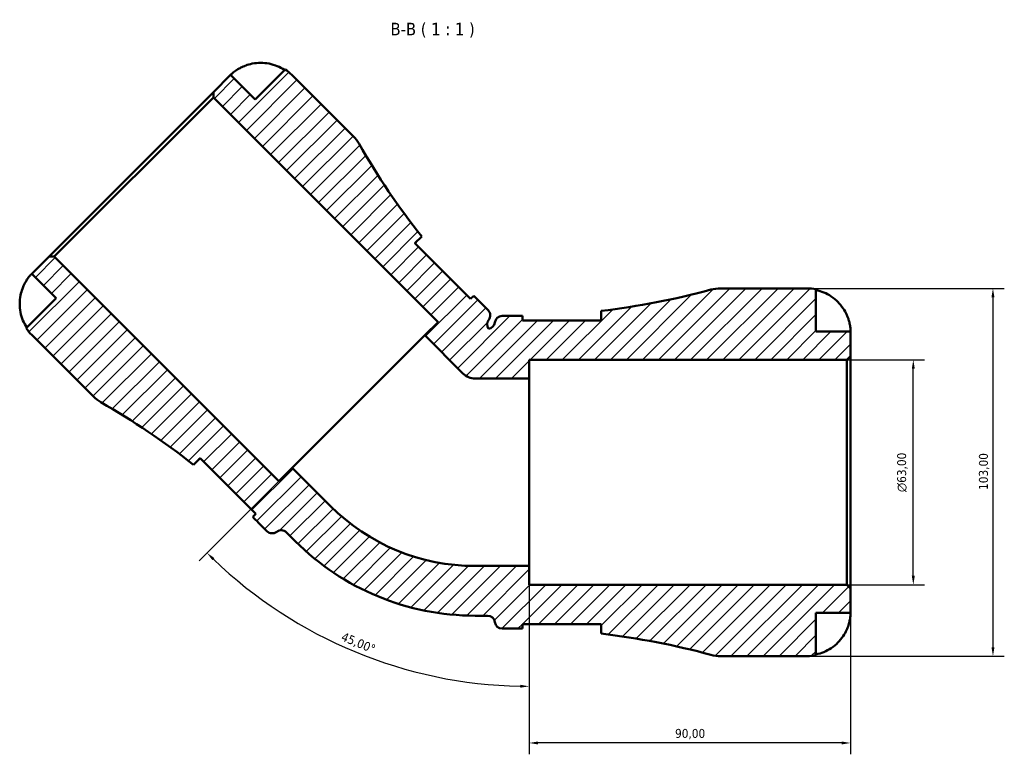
# Model space of a CAD drawing. Header units: millimetres. Extents: x 0 to 941, y 0 to 907.
# Tile 7 of 12: x 305 to 581, y 702 to 907. Entities that reach past the tile are written whole.
import ezdxf

# ---------------------------------------------------------------- set-up
doc = ezdxf.new("R2010")
doc.units = ezdxf.units.MM
for name, color, linetype, lineweight in [('Dimension (ISO)', 7, 'Continuous', 25), ('Hatch (ISO)', 7, 'Continuous', 18), ('Symbol (ISO)', 7, 'Continuous', 25), ('Visible (ISO)', 7, 'Continuous', 50)]:
    doc.layers.add(name, color=color, linetype=linetype, lineweight=lineweight)
doc.styles.add('Label Text (ISO)', font='tahoma.ttf')
doc.styles.add('Note Text (ISO)', font='tahoma.ttf')
doc.dimstyles.new('Default (ISO)', dxfattribs={"dimtxt": 2.5, "dimasz": 2.5, "dimexe": 3.174999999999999, "dimexo": 0, "dimgap": 0.762, "dimtad": 1, "dimrnd": 1e-08, "dimzin": 0, "dimtxsty": 'Note Text (ISO)', "dimcen": 0.09, "dimdle": 10, "dimclrd": 256, "dimclre": 256, "dimclrt": 232, "dimazin": 0, "dimtfac": 1.402080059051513, "dimtmove": 0, "dimatfit": 3, "dimfxl": 1, "dimtolj": 1, "dimtzin": 0, "dimlwd": -1, "dimlwe": -1, "dimarcsym": 0})

# ---------------------------------------------------------------- blocks, each defined once
blk = doc.blocks.new('*D7')
at = {"layer": 'Defpoints', "color": 0, "transparency": 16777216}
for p in [(448.1012898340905, 754.3589371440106), (538.1012898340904, 748.0789371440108), (448.1012898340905, 704.7971291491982)]:
    blk.add_point(p, dxfattribs=at)
at = {"layer": 'Dimension (ISO)', "transparency": 16777216}
for p, q in [((448.1012898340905, 754.3589371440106), (448.1012898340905, 701.6221291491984)), ((538.1012898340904, 748.0789371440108), (538.1012898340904, 701.6221291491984)), ((535.6012898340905, 704.7971291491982), (450.6012898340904, 704.7971291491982))]:
    blk.add_line(p, q, dxfattribs=at)
for points in [[(450.6012898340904, 705.213795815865), (450.6012898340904, 704.3804624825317), (448.1012898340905, 704.7971291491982)], [(535.6012898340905, 705.213795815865), (535.6012898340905, 704.3804624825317), (538.1012898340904, 704.7971291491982)]]:
    blk.add_solid(points, dxfattribs=at)
at = {"layer": 'Dimension (ISO)', "color": 232, "true_color": 0xca0064, "transparency": 16777216, "insert": (488.9525323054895, 708.7307208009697), "char_height": 2.5, "attachment_point": 1, "style": 'Note Text (ISO)'}
blk.add_mtext('\\A1;90,00', dxfattribs=at)
blk = doc.blocks.new('*D8')
at = {"layer": 'Defpoints', "color": 0, "transparency": 16777216}
for p in [(525.9762898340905, 832.1089371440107), (525.9762898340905, 729.1089371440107), (577.9762898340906, 729.1089371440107)]:
    blk.add_point(p, dxfattribs=at)
at = {"layer": 'Dimension (ISO)', "transparency": 16777216}
for p, q in [((525.9762898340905, 832.1089371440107), (581.1512898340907, 832.1089371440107)), ((577.9762898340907, 829.608937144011), (577.9762898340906, 731.6089371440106)), ((525.9762898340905, 729.1089371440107), (581.1512898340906, 729.1089371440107))]:
    blk.add_line(p, q, dxfattribs=at)
for points in [[(577.559623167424, 829.608937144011), (578.3929565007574, 829.608937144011), (577.9762898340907, 832.1089371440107)], [(577.5596231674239, 731.6089371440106), (578.3929565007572, 731.6089371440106), (577.9762898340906, 729.1089371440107)]]:
    blk.add_solid(points, dxfattribs=at)
at = {"layer": 'Dimension (ISO)', "color": 232, "true_color": 0xca0064, "transparency": 16777216, "insert": (574.0410192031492, 775.6551091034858), "char_height": 2.5, "attachment_point": 1, "rotation": 90, "style": 'Note Text (ISO)'}
blk.add_mtext('\\A1;103,00', dxfattribs=at)
blk = doc.blocks.new('*D9')
at = {"layer": 'Defpoints', "color": 0, "transparency": 16777216}
for p in [(537.0712898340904, 812.1089371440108), (555.6712042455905, 812.1089371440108), (537.0712898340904, 749.1089371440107)]:
    blk.add_point(p, dxfattribs=at)
at = {"layer": 'Dimension (ISO)', "transparency": 16777216}
for p, q in [((537.0712898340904, 812.1089371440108), (558.8462042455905, 812.1089371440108)), ((555.6712042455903, 751.6089371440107), (555.6712042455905, 809.6089371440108)), ((537.0712898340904, 749.1089371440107), (558.8462042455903, 749.1089371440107))]:
    blk.add_line(p, q, dxfattribs=at)
for points in [[(555.2545375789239, 809.6089371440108), (556.0878709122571, 809.6089371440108), (555.6712042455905, 812.1089371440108)], [(555.2545375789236, 751.6089371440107), (556.087870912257, 751.6089371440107), (555.6712042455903, 749.1089371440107)]]:
    blk.add_solid(points, dxfattribs=at)
at = {"layer": 'Dimension (ISO)', "color": 232, "true_color": 0xca0064, "transparency": 16777216, "insert": (551.1477063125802, 775.0537367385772), "char_height": 2.5, "attachment_point": 1, "rotation": 90, "style": 'Note Text (ISO)'}
blk.add_mtext('\\A1;\\fAIGDT|b0|i0;\\H2.5000;\\ln\\fTahoma|b0|i0;\\H2.5000;63,00', dxfattribs=at)
blk = doc.blocks.new('*D10')
at = {"layer": 'Defpoints', "color": 0, "transparency": 16777216}
for p in [(448.1012898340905, 848.2069168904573), (448.1012898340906, 806.858937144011), (381.7407469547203, 781.8463740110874), (384.3270938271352, 737.7467691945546)]:
    blk.add_point(p, dxfattribs=at)
at = {"layer": 'Dimension (ISO)', "transparency": 16777216}
for p, q in [((448.1012898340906, 806.858937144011), (448.1012898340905, 717.4835248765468)), ((381.7407469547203, 781.8463740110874), (355.665892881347, 755.771519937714))]:
    blk.add_line(p, q, dxfattribs=at)
blk.add_arc((448.1012898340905, 848.2069168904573), 127.5483920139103, 226.1230383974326, 268.8769616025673, dxfattribs=at)
for points in [[(359.4042371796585, 755.9687252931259), (359.987689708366, 756.5637274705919), (357.9109569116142, 758.0165839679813)], [(445.6054933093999, 721.0996720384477), (445.5973264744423, 720.2663787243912), (448.1012898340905, 720.658524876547)]]:
    blk.add_solid(points, dxfattribs=at)
at = {"layer": 'Dimension (ISO)', "color": 232, "true_color": 0xca0064, "transparency": 16777216, "insert": (396.2083551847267, 735.9019784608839), "char_height": 2.5, "attachment_point": 1, "rotation": 337.49999999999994, "style": 'Note Text (ISO)'}
blk.add_mtext('\\A1;45,00°', dxfattribs=at)

msp = doc.modelspace()

# ---------------------------------------------------------------- hatches: boundary and pattern name
at = {"layer": 'Hatch (ISO)'}
h = msp.add_hatch(dxfattribs=at)
h.set_pattern_fill('ANSI31', color=256, scale=25.4, style=0)
h.set_pattern_definition([(45, (0, 0), (-2.245064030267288, 2.245064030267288), [])])
edge = h.paths.add_edge_path()
edge.add_ellipse((501.6944952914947, 739.4089371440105), major_axis=(-2.704536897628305, -9.938585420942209), ratio=1, start_angle=6.2e-15, end_angle=15.22299156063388)
edge.add_line((501.6944952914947, 729.1089371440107), (525.9762898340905, 729.1089371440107))
edge.add_ellipse((525.9762898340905, 741.2339371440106), major_axis=(-1.78e-14, -12.12499999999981), ratio=1, start_angle=0, end_angle=11.53695903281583)
edge.add_line((528.4012898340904, 729.3539118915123), (528.4012898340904, 741.2339371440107))
edge.add_line((528.4012898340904, 741.2339371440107), (538.1012898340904, 741.2339371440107))
edge.add_line((538.1012898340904, 741.2339371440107), (538.1012898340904, 748.0789371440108))
edge.add_line((538.1012898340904, 748.0789371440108), (537.0712898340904, 749.1089371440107))
edge.add_line((537.0712898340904, 749.1089371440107), (448.1012898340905, 749.1089371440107))
edge.add_line((448.1012898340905, 749.1089371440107), (448.1012898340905, 754.3589371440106))
edge.add_line((448.1012898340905, 754.3589371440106), (432.9711398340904, 754.3589371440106))
edge.add_ellipse((432.9711398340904, 811.6795035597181), major_axis=(2.2e-15, -57.32056641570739), ratio=1, start_angle=315.00000000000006, end_angle=360, ccw=False)
edge.add_line((392.4393786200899, 771.1477423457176), (381.7407469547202, 781.8463740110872))
edge.add_line((381.7407469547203, 781.846374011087), (378.0284363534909, 778.1340634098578))
edge.add_line((378.0284363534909, 778.1340634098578), (315.1171460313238, 841.0453537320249))
edge.add_line((315.1171460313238, 841.0453537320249), (313.6605060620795, 841.0453537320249))
edge.add_line((313.6605060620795, 841.0453537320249), (308.8203601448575, 836.205207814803))
edge.add_line((308.8203601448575, 836.205207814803), (315.6792959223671, 829.3462720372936))
edge.add_line((315.6792959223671, 829.3462720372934), (307.278849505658, 820.9458256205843))
edge.add_ellipse((317.3940298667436, 827.6315380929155), major_axis=(-10.11518036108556, -6.685712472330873), ratio=1, start_angle=0, end_angle=11.53695903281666)
edge.add_line((308.8203601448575, 819.0578683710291), (325.9901817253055, 801.8880467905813))
edge.add_ellipse((333.2733815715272, 809.1712466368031), major_axis=(-7.283199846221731, -7.283199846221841), ratio=1, start_angle=5.09e-14, end_angle=15.22299156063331)
edge.add_ellipse((223.9383737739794, 618.0837977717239), major_axis=(104.2197630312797, 182.1474113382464), ratio=1, start_angle=351.444976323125, end_angle=360, ccw=False)
edge.add_line((354.0946233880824, 782.7008963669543), (355.9893321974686, 784.5956051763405))
edge.add_line((355.9893321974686, 784.5956051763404), (371.581036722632, 769.0039006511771))
edge.add_line((371.5810367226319, 769.003900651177), (370.6810334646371, 768.1038973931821))
edge.add_ellipse((223.9383737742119, 618.0837977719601), major_axis=(146.7426596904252, 150.0200996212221), ratio=1, start_angle=359.3672526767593, end_angle=360, ccw=False)
edge.add_line((372.3288021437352, 766.4742261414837), (374.6905387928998, 764.1124894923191))
edge.add_ellipse((376.1471787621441, 765.5691294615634), major_axis=(-1.456639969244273, -1.456639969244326), ratio=1, start_angle=0, end_angle=82.81924421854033)
edge.add_ellipse((378.6734491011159, 762.3145391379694), major_axis=(-1.263135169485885, 1.627295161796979), ratio=1, start_angle=277.1807557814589, end_angle=360.00000000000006, ccw=False)
edge.add_line((380.1300890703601, 763.7711791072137), (382.5964522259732, 761.3048159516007))
edge.add_ellipse((432.9711398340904, 811.6795035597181), major_axis=(-50.3746876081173, -50.37468760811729), ratio=1, start_angle=0, end_angle=45.00000000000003)
edge.add_line((432.9711398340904, 740.4389371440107), (436.4591040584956, 740.4389371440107))
edge.add_ellipse((436.4591040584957, 738.3789371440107), major_axis=(-2.2e-15, 2.060000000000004), ratio=1, start_angle=277.18075578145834, end_angle=360, ccw=False)
edge.add_ellipse((440.5467898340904, 738.8939371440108), major_axis=(-2.0438428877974, -0.2575000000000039), ratio=1, start_angle=0, end_angle=82.81924421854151)
edge.add_line((440.5467898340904, 736.8339371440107), (443.8867898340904, 736.8339371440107))
edge.add_ellipse((443.8867898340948, 526.9781808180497), major_axis=(-4.361e-12, 209.855756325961), ratio=1, start_angle=359.3672526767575, end_angle=360, ccw=False)
edge.add_line((446.2042898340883, 736.8211403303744), (446.2042898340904, 738.0939371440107))
edge.add_line((446.2042898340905, 738.0939371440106), (468.2542898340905, 738.0939371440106))
edge.add_line((468.2542898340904, 738.0939371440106), (468.2542898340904, 735.4144142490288))
edge.add_ellipse((443.8867898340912, 526.9781808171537), major_axis=(24.36749999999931, 208.4362334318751), ratio=1, start_angle=351.4449763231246, end_angle=360, ccw=False)
edge = h.paths.add_edge_path()
edge.add_ellipse((501.6944952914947, 821.8089371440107), major_axis=(0, 10.29999999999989), ratio=1, start_angle=0, end_angle=15.22299156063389)
edge.add_ellipse((443.8867898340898, 1034.239693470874), major_axis=(55.10316855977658, -202.4921709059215), ratio=1, start_angle=351.444976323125, end_angle=360, ccw=False)
edge.add_line((468.2542898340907, 825.8034600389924), (468.2542898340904, 823.1239371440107))
edge.add_line((468.2542898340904, 823.1239371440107), (446.2042898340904, 823.1239371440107))
edge.add_line((446.2042898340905, 823.1239371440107), (446.2042898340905, 824.3967339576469))
edge.add_ellipse((443.8867898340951, 1034.239693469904), major_axis=(2.317499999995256, -209.842959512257), ratio=1, start_angle=359.36725267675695, end_angle=360, ccw=False)
edge.add_line((443.8867898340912, 824.3839371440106), (440.5467898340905, 824.3839371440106))
edge.add_ellipse((440.5467898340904, 822.3239371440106), major_axis=(4.4e-15, 2.060000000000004), ratio=1, start_angle=0, end_angle=82.81924421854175)
edge.add_ellipse((436.4591040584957, 822.8389371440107), major_axis=(2.043842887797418, -0.2575000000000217), ratio=1, start_angle=285.2628646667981, end_angle=360, ccw=False)
edge.add_ellipse((438.3956878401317, 822.0367778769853), major_axis=(-1.646964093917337, -1.237380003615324), ratio=1, start_angle=285.26286466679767, end_angle=359.99999999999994, ccw=False)
edge.add_ellipse((435.1410975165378, 824.5630482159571), major_axis=(1.627295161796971, -1.263135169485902), ratio=1, start_angle=0, end_angle=82.81924421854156)
edge.add_line((436.597737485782, 826.0196881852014), (434.2360008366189, 828.3814248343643))
edge.add_ellipse((582.6264292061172, 976.7718532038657), major_axis=(-148.3904283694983, -148.3904283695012), ratio=1, start_angle=359.3672526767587, end_angle=360, ccw=False)
edge.add_line((432.6063295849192, 830.0291935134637), (431.7063263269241, 829.1291902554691))
edge.add_line((431.7063263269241, 829.1291902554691), (416.1146218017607, 844.7208947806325))
edge.add_line((416.1146218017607, 844.7208947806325), (418.0093306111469, 846.6156035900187))
edge.add_ellipse((582.6264292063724, 976.7718532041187), major_axis=(-164.6170985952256, -130.1562496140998), ratio=1, start_angle=351.44497632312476, end_angle=360, ccw=False)
edge.add_ellipse((391.5389803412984, 867.436845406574), major_axis=(8.940037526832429, 5.115244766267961), ratio=1, start_angle=0, end_angle=15.22299156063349)
edge.add_line((398.8221801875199, 874.7200452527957), (381.652358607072, 891.8898668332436))
edge.add_ellipse((373.0786888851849, 883.3161971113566), major_axis=(8.57366972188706, 8.573669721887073), ratio=1, start_angle=0, end_angle=11.53695903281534)
edge.add_line((379.7644013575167, 893.4313774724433), (371.3639549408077, 885.0309310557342))
edge.add_line((371.3639549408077, 885.030931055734), (364.5050191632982, 891.8898668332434))
edge.add_line((364.5050191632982, 891.8898668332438), (359.6648732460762, 887.0497209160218))
edge.add_line((359.6648732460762, 887.0497209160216), (359.6648732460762, 885.5930809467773))
edge.add_line((359.6648732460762, 885.5930809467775), (422.5761635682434, 822.6817906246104))
edge.add_line((422.5761635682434, 822.6817906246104), (418.863852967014, 818.9694800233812))
edge.add_line((418.8638529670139, 818.9694800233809), (429.5624846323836, 808.2708483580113))
edge.add_ellipse((432.9711398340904, 811.6795035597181), major_axis=(-3.408655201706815, -3.408655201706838), ratio=1, start_angle=0, end_angle=44.9999999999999)
edge.add_line((432.9711398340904, 806.8589371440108), (448.1012898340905, 806.8589371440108))
edge.add_line((448.1012898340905, 806.8589371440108), (448.1012898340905, 812.1089371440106))
edge.add_line((448.1012898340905, 812.1089371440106), (537.0712898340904, 812.1089371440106))
edge.add_line((537.0712898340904, 812.1089371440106), (538.1012898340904, 813.1389371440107))
edge.add_line((538.1012898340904, 813.1389371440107), (538.1012898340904, 819.9839371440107))
edge.add_line((538.1012898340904, 819.9839371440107), (528.4012898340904, 819.9839371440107))
edge.add_line((528.4012898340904, 819.9839371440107), (528.4012898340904, 831.8639623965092))
edge.add_ellipse((525.9762898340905, 819.983937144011), major_axis=(2.425000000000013, 11.88002525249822), ratio=1, start_angle=0, end_angle=11.5369590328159)
edge.add_line((525.9762898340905, 832.1089371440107), (501.6944952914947, 832.1089371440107))

# ---------------------------------------------------------------- linework, layer by layer
at = {"layer": 'Visible (ISO)'}
for p, q in [((379.7644013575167, 893.4313774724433), (371.3639549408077, 885.030931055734)), ((364.5050191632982, 891.8898668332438), (359.6648732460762, 887.0497209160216)), ((371.3639549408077, 885.030931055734), (364.5050191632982, 891.8898668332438)), ((398.8221801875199, 874.7200452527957), (381.6523586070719, 891.8898668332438)), ((359.6648732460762, 887.0497209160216), (313.6605060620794, 841.045353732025)), ((315.1171460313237, 841.0453537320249), (359.6648732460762, 885.5930809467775)), ((359.6648732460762, 887.0497209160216), (359.6648732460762, 885.5930809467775)), ((359.6648732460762, 885.5930809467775), (422.5761635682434, 822.6817906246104)), ((416.1146218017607, 844.7208947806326), (418.0093306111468, 846.6156035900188)), ((431.7063263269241, 829.1291902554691), (416.1146218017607, 844.7208947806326)), ((313.6605060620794, 841.0453537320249), (308.8203601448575, 836.205207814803)), ((315.1171460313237, 841.0453537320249), (313.6605060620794, 841.0453537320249)), ((378.0284363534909, 778.1340634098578), (315.1171460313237, 841.0453537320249)), ((308.8203601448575, 836.205207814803), (315.679295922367, 829.3462720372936)), ((432.606329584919, 830.0291935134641), (431.7063263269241, 829.1291902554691)), ((525.9762898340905, 832.1089371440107), (501.6944952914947, 832.1089371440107)), ((528.4012898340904, 819.9839371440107), (528.4012898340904, 831.8639623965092)), ((315.679295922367, 829.3462720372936), (307.278849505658, 820.9458256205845)), ((436.597737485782, 826.0196881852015), (434.2360008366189, 828.3814248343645)), ((443.8867898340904, 824.3839371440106), (440.5467898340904, 824.3839371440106)), ((446.2042898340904, 823.1239371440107), (446.2042898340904, 824.3967339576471)), ((468.2542898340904, 825.8034600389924), (468.2542898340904, 823.1239371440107)), ((422.5761635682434, 822.6817906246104), (418.8638529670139, 818.9694800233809)), ((468.2542898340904, 823.1239371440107), (446.2042898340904, 823.1239371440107)), ((308.8203601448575, 819.0578683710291), (325.9901817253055, 801.8880467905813)), ((418.8638529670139, 818.9694800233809), (381.7407469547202, 781.846374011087)), ((418.8638529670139, 818.9694800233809), (429.5624846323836, 808.2708483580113)), ((538.1012898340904, 819.9839371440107), (528.4012898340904, 819.9839371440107)), ((538.1012898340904, 813.1389371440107), (538.1012898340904, 819.9839371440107)), ((448.1012898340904, 806.8589371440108), (448.1012898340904, 812.1089371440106)), ((448.1012898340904, 812.1089371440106), (537.0712898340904, 812.1089371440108)), ((537.0712898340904, 812.1089371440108), (538.1012898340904, 813.1389371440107)), ((537.0712898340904, 812.1089371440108), (537.0712898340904, 749.1089371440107)), ((538.1012898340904, 748.0789371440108), (538.1012898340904, 813.1389371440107)), ((432.9711398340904, 806.8589371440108), (448.1012898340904, 806.8589371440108)), ((448.1012898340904, 754.3589371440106), (448.1012898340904, 806.8589371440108)), ((354.0946233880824, 782.7008963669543), (355.9893321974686, 784.5956051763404)), ((355.9893321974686, 784.5956051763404), (371.5810367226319, 769.003900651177)), ((381.7407469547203, 781.846374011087), (378.0284363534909, 778.1340634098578)), ((392.4393786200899, 771.1477423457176), (381.7407469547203, 781.846374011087)), ((371.5810367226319, 769.003900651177), (370.6810334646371, 768.1038973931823)), ((372.3288021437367, 766.4742261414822), (374.6905387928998, 764.1124894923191)), ((380.1300890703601, 763.7711791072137), (382.5964522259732, 761.3048159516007)), ((448.1012898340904, 754.3589371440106), (432.9711398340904, 754.3589371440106)), ((448.1012898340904, 749.1089371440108), (448.1012898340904, 754.3589371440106)), ((537.0712898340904, 749.1089371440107), (448.1012898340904, 749.1089371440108)), ((538.1012898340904, 748.0789371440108), (537.0712898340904, 749.1089371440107)), ((538.1012898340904, 741.2339371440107), (538.1012898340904, 748.0789371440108)), ((432.9711398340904, 740.4389371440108), (436.4591040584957, 740.4389371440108)), ((528.4012898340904, 729.3539118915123), (528.4012898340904, 741.2339371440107)), ((528.4012898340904, 741.2339371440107), (538.1012898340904, 741.2339371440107)), ((440.5467898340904, 736.8339371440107), (443.8867898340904, 736.8339371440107)), ((446.2042898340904, 736.8211403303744), (446.2042898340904, 738.0939371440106)), ((446.2042898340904, 738.0939371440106), (468.2542898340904, 738.0939371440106)), ((468.2542898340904, 738.0939371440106), (468.2542898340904, 735.414414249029)), ((501.6944952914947, 729.1089371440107), (525.9762898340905, 729.1089371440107))]:
    msp.add_line(p, q, dxfattribs=at)
for centre, radius, start, end in [((373.0786888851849, 883.3161971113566), 12.12500000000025, 45.00000000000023, 56.53695903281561), ((391.5389803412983, 867.436845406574), 10.30000000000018, 29.77700843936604, 44.99999999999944), ((582.6264292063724, 976.7718532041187), 209.8557563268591, 209.7770084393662, 218.3320321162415), ((582.6264292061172, 976.7718532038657), 209.8557563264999, 224.3672526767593, 225.0000000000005), ((443.8867898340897, 1034.239693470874), 209.8557563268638, 276.6679678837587, 285.2229915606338), ((501.6944952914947, 821.8089371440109), 10.29999999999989, 90, 105.222991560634), ((525.9762898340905, 819.983937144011), 12.12499999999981, 78.4630409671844, 90.00000000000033), ((435.1410975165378, 824.5630482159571), 2.060000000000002, 322.180755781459, 45), ((440.5467898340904, 822.3239371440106), 2.060000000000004, 90, 172.8192442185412), ((443.8867898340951, 1034.239693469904), 209.8557563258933, 269.9999999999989, 270.632747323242), ((438.3956878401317, 822.0367778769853), 2.060000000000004, 142.1807557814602, 216.9178911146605), ((436.4591040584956, 822.8389371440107), 2.060000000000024, 278.0821088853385, 352.8192442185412), ((317.3940298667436, 827.6315380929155), 12.12499999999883, 213.4630409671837, 225.0000000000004), ((432.9711398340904, 811.6795035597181), 4.820566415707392, 225, 270), ((333.2733815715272, 809.1712466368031), 10.30000000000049, 225.0000000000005, 240.2229915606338), ((223.9383737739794, 618.0837977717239), 209.8557563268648, 51.66796788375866, 60.2229915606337), ((432.9711398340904, 811.6795035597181), 57.32056641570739, 225, 270), ((223.9383737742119, 618.0837977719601), 209.8557563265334, 45.00000000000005, 45.63274732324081), ((376.1471787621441, 765.5691294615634), 2.060000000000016, 225, 307.819244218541), ((378.6734491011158, 762.3145391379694), 2.059999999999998, 45.00000000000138, 127.819244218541), ((432.9711398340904, 811.6795035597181), 71.24056641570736, 225, 269.9999999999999), ((436.4591040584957, 738.3789371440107), 2.060000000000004, 7.18075578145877, 90), ((440.5467898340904, 738.8939371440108), 2.060000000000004, 187.1807557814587, 270), ((443.8867898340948, 526.9781808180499), 209.855756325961, 89.36725267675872, 90.0000000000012), ((443.8867898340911, 526.9781808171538), 209.8557563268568, 74.77700843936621, 83.3320321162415), ((501.6944952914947, 739.4089371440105), 10.2999999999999, 254.777008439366, 269.9999999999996), ((525.9762898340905, 741.2339371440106), 12.12499999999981, 270, 281.5369590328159)]:
    msp.add_arc(centre, radius, start, end, dxfattribs=at)
for points, knots in [([(364.5050191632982, 891.8898668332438), (364.5050191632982, 891.8898668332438), (364.5050325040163, 891.8898801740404), (364.5070853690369, 891.8919330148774), (364.5848305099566, 891.9720274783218), (364.8829926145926, 892.2507134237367), (365.0872659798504, 892.434444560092), (365.6719091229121, 892.8996787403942), (366.0682188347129, 893.1850620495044), (366.7938781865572, 893.6236205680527), (367.0652135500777, 893.7745206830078), (367.5634746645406, 894.0261514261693), (367.7820952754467, 894.1290044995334), (368.2376065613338, 894.3276595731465), (368.4738379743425, 894.422664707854), (368.7202723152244, 894.5137088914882), (368.7275230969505, 894.5163805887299), (368.7347758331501, 894.5190459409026)], [-1.509965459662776, -1.509965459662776, -1.509965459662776, -1.509965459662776, -1.507861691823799, -1.507861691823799, -1.348163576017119, -1.348163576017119, -1.204020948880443, -1.204020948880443, -1.036381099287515, -1.036381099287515, -0.9464141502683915, -0.9464141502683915, -0.8799137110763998, -0.8799137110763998, -0.8111891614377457, -0.8111891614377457, -0.8091063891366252, -0.8091063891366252, -0.8091063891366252, -0.8091063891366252]), ([(368.7347758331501, 894.5190459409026), (369.3034729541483, 894.7280399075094), (369.9185964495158, 894.9042501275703), (371.3469829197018, 895.1907731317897), (372.1673932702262, 895.2662638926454), (373.6673554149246, 895.2684001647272), (374.4850775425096, 895.1957803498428), (376.0867044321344, 894.8794737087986), (376.8706059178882, 894.6357702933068), (378.2344535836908, 894.0722318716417), (378.9400874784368, 893.7052682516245), (379.6017800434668, 893.2687561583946)], [5.914315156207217, 5.914315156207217, 5.914315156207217, 5.914315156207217, 6.089731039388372, 6.089731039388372, 6.315130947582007, 6.315130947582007, 6.539720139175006, 6.539720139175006, 6.764309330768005, 6.764309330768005, 6.982426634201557, 6.982426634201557, 6.982426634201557, 6.982426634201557]), ([(416.4694497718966, 845.0757227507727), (416.4384882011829, 845.0447611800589), (416.4086365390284, 845.0113561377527), (416.3061506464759, 844.8836620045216), (416.239816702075, 844.7762116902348), (416.1809308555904, 844.6541913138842)], [-4.126796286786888, -4.126796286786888, -4.126796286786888, -4.126796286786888, -4.083916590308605, -4.083916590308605, -3.973907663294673, -3.973907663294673, -3.973907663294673, -3.973907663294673]), ([(306.1911810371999, 831.9754511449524), (306.2567304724, 832.1538188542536), (306.3259581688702, 832.3305488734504), (306.4978222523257, 832.7430659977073), (306.602974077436, 832.9757078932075), (306.8453161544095, 833.4726333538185), (306.9836898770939, 833.7316334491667), (307.3632001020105, 834.3872429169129), (307.6049552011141, 834.7478666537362), (308.0926583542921, 835.4069354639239), (308.3254342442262, 835.6771834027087), (308.6829907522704, 836.0704831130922), (308.7949403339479, 836.1797610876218), (308.8190640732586, 836.2039124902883), (308.8203601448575, 836.205207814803), (308.8203601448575, 836.205207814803)], [-2.165687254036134, -2.165687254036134, -2.165687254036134, -2.165687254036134, -2.116748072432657, -2.116748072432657, -2.049907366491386, -2.049907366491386, -1.969417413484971, -1.969417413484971, -1.833834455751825, -1.833834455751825, -1.676808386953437, -1.676808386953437, -1.509590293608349, -1.509590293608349, -1.489406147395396, -1.489406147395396, -1.489406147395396, -1.489406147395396]), ([(307.4414708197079, 821.1084469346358), (307.0049587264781, 821.7701394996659), (306.637995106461, 822.475773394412), (306.074456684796, 823.8396210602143), (305.830753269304, 824.6235225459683), (305.5144466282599, 826.2251494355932), (305.4418268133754, 827.042871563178), (305.4439630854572, 828.5428337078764), (305.519453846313, 829.3632440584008), (305.8059768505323, 830.7916305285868), (305.9821870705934, 831.4067540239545), (306.1911810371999, 831.9754511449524)], [0.2300371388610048, 0.2300371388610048, 0.2300371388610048, 0.2300371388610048, 0.4481544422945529, 0.4481544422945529, 0.6727436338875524, 0.6727436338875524, 0.8973328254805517, 0.8973328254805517, 1.122732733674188, 1.122732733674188, 1.298148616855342, 1.298148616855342, 1.298148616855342, 1.298148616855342]), ([(528.4012898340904, 831.6339811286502), (529.1778377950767, 831.4747544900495), (529.9362787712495, 831.2352784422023), (531.2991465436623, 830.6693743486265), (532.0257729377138, 830.2873966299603), (533.3819567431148, 829.3785379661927), (534.0115235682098, 828.8516710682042), (535.0706463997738, 827.7895270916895), (535.5973840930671, 827.1560293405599), (536.4048034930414, 825.943405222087), (536.7151620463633, 825.3838477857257), (536.9695105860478, 824.8339371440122)], [0.2300371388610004, 0.2300371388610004, 0.2300371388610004, 0.2300371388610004, 0.4481544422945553, 0.4481544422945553, 0.6727436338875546, 0.6727436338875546, 0.8973328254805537, 0.8973328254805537, 1.122732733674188, 1.122732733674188, 1.298148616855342, 1.298148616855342, 1.298148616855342, 1.298148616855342]), ([(536.9695105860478, 824.8339371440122), (537.0398432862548, 824.6818753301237), (537.1072879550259, 824.5286223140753), (537.2881836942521, 824.0955864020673), (537.3937432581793, 823.8158601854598), (537.5948045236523, 823.222441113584), (537.6857307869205, 822.912589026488), (537.8783675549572, 822.152295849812), (537.9559426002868, 821.72799940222), (538.0642201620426, 820.9335408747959), (538.0850634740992, 820.5934188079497), (538.1035567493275, 820.110850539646), (538.1012898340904, 819.983937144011), (538.1012898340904, 819.9839371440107)], [-0.7750770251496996, -0.7750770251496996, -0.7750770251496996, -0.7750770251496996, -0.7256039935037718, -0.7256039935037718, -0.6359426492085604, -0.6359426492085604, -0.5336564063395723, -0.5336564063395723, -0.3753162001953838, -0.3753162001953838, -0.1921678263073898, -0.1921678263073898, 0, 0, 0, 0]), ([(356.0560547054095, 784.5293546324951), (355.8884982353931, 784.4485513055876), (355.7484841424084, 784.353670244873), (355.6371446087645, 784.243411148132), (355.6358221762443, 784.2420951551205), (355.6345042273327, 784.2407772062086)], [-0.5566719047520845, -0.5566719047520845, -0.5566719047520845, -0.5566719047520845, -0.4056514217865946, -0.4056514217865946, -0.4038298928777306, -0.4038298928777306, -0.4038298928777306, -0.4038298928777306]), ([(538.1012898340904, 741.2339371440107), (538.1012898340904, 741.233937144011), (538.1020654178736, 741.161097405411), (538.0952934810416, 740.857006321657), (538.0864632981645, 740.6091536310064), (538.0274814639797, 739.9899559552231), (537.9810208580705, 739.6365446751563), (537.8363296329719, 738.8930945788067), (537.7470075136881, 738.5207510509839), (537.559238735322, 737.8884285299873), (537.4776215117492, 737.6411877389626), (537.304539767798, 737.1678522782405), (537.2153239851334, 736.9432529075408), (537.0709477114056, 736.6072298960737), (537.0209989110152, 736.4952567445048), (536.9695105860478, 736.3839371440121)], [0, 0, 0, 0, 0.1455897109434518, 0.1455897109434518, 0.3093084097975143, 0.3093084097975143, 0.4583050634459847, 0.4583050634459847, 0.5873510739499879, 0.5873510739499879, 0.6677540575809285, 0.6677540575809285, 0.7399915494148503, 0.7399915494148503, 0.7763224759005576, 0.7763224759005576, 0.7763224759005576, 0.7763224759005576]), ([(536.9695105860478, 736.3839371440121), (536.7151620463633, 735.8340265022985), (536.4048034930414, 735.2744690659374), (535.5973840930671, 734.0618449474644), (535.0706463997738, 733.4283471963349), (534.0115235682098, 732.36620321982), (533.3819567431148, 731.8393363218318), (532.0257729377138, 730.930477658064), (531.2991465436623, 730.5484999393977), (529.9362787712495, 729.9825958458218), (529.1778377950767, 729.7431197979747), (528.4012898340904, 729.5838931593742)], [5.914314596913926, 5.914314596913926, 5.914314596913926, 5.914314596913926, 6.089730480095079, 6.089730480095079, 6.315130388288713, 6.315130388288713, 6.539719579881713, 6.539719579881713, 6.764308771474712, 6.764308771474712, 6.982426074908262, 6.982426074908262, 6.982426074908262, 6.982426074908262])]:
    msp.add_open_spline(points, degree=3, knots=knots, dxfattribs=at)
for points in [[(468.1601210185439, 823.123924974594), (468.2224739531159, 823.3021670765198), (468.2542898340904, 823.4698811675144), (468.2542898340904, 823.6257396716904)], [(468.2542898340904, 737.5921346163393), (468.2542898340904, 737.7480258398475), (468.2224666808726, 737.9157617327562), (468.1601261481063, 738.0939653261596)]]:
    msp.add_open_spline(points, degree=3, dxfattribs=at)

# ---------------------------------------------------------------- texts
at = {"layer": 'Symbol (ISO)', "insert": (409.2831227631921, 902.3429017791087), "char_height": 3.499999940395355, "attachment_point": 7, "style": 'Label Text (ISO)'}
msp.add_mtext('B-B ( 1 : 1 )', dxfattribs=at)

# ---------------------------------------------------------------- dimensions: what is measured, and where the dimension line sits
at = {"layer": 'Dimension (ISO)'}
dim = msp.add_angular_dim_3p(base=(384.3270938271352, 737.7467691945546), center=(448.1012898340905, 848.2069168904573), p1=(381.7407469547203, 781.846374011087), p2=(448.1012898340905, 806.8589371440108), dimstyle='Default (ISO)', override={"dimadec": 2, "dimtp": 0, "dimtm": 0, "dimtdec": 2}, dxfattribs=at)
dim.commit()
dim.dimension.update_dxf_attribs({"geometry": '*D10', "text_midpoint": (399.2906333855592, 730.3675681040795), "dimtype": 165})
for base, p1, p2, angle, picture, middle in [((577.9762898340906, 729.1089371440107), (525.9762898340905, 832.1089371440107), (525.9762898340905, 729.1089371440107), 90, '*D8', (577.9762898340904, 780.6089371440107)), ((448.1012898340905, 704.7971291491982), (538.1012898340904, 748.0789371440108), (448.1012898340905, 754.3589371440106), 180, '*D7', (493.1012898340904, 704.7971291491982))]:
    dim = msp.add_linear_dim(base=base, p1=p1, p2=p2, angle=angle, dimstyle='Default (ISO)', override={"dimdec": 2, "dimtp": 0, "dimtm": 0, "dimtdec": 2, "dimtofl": 0, "dimatfit": 1}, dxfattribs=at)
    dim.commit()
    dim.dimension.update_dxf_attribs({"geometry": picture, "text_midpoint": middle, "dimtype": 160})
dim = msp.add_linear_dim(base=(555.6712042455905, 812.1089371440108), p1=(537.0712898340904, 749.1089371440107), p2=(537.0712898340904, 812.1089371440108), angle=90, text='\\fAIGDT|b0|i0;\\H2.5000;\\ln\\fTahoma|b0|i0;\\H2.5000;<>', dimstyle='Default (ISO)', override={"dimdec": 2, "dimtp": 0, "dimtm": 0, "dimtdec": 2, "dimtofl": 0, "dimatfit": 1}, dxfattribs=at)
dim.commit()
dim.dimension.update_dxf_attribs({"geometry": '*D9', "text_midpoint": (555.6712042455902, 780.6089371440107), "dimtype": 160})

doc.saveas('drawing.dxf')
